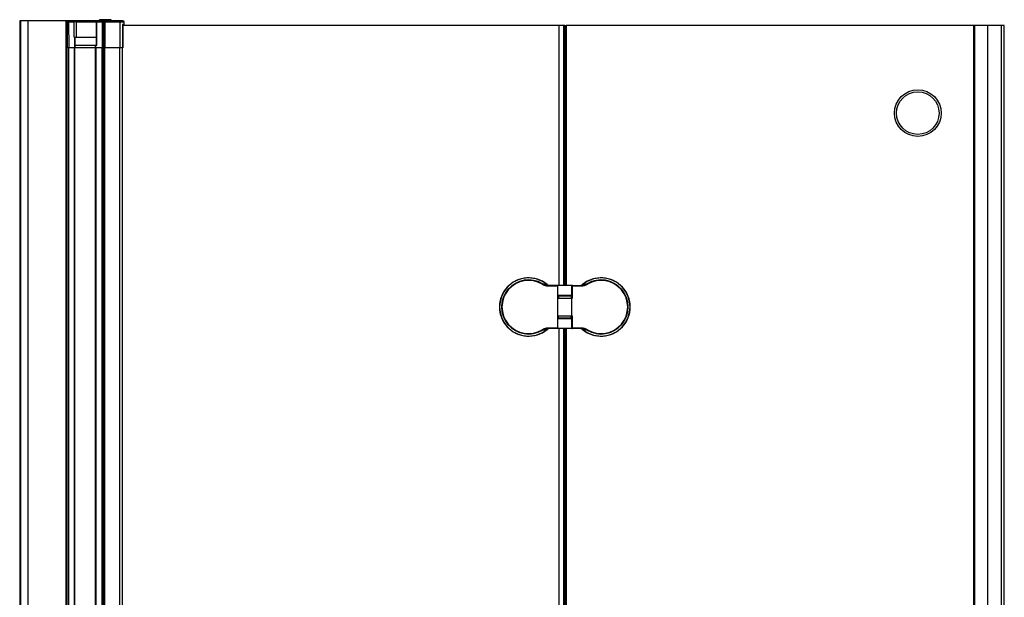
# Model space of a CAD drawing. Header units: millimetres. Extents: x 4837.86 to 4838.705, y 2216.577 to 2217.566.
# Tile 3 of 3: x 4837.86 to 4838.703, y 2217.072 to 2217.566. Entities that reach past the tile are written whole.
import ezdxf

# ---------------------------------------------------------------- set-up
doc = ezdxf.new("R2010")
doc.units = ezdxf.units.MM
doc.layers.add('SANINDUSA', color=3, linetype='Continuous')

msp = doc.modelspace()

# ---------------------------------------------------------------- linework, layer by layer
at = {"layer": 'SANINDUSA'}
for p, q in [((4837.8604, 2217.5655), (4837.8604, 2216.5805)), ((4837.9004, 2217.5655), (4837.8604, 2217.5655)), ((4837.861, 2217.5655), (4837.861, 2216.5805)), ((4837.86725, 2217.5655), (4837.86725, 2216.5805)), ((4837.86729, 2217.5655), (4837.86729, 2216.5805)), ((4837.89997, 2217.5655), (4837.89997, 2216.5805)), ((4837.9004, 2217.5655), (4837.9004, 2216.5805)), ((4837.92919, 2217.5655), (4837.9004, 2217.5655)), ((4837.90708, 2217.5645), (4837.9004, 2217.5645)), ((4837.90069, 2216.5805), (4837.90069, 2217.5655)), ((4837.90089, 2217.5645), (4837.90079, 2217.5425)), ((4837.90122, 2217.5645), (4837.90112, 2217.5425)), ((4837.90268, 2217.5425), (4837.90255, 2217.5645)), ((4837.90714, 2217.56451), (4837.90708, 2217.5645)), ((4837.90708, 2217.5515), (4837.90708, 2217.5645)), ((4837.90741, 2217.56451), (4837.90714, 2217.56451)), ((4837.90775, 2217.56451), (4837.90741, 2217.56451)), ((4837.90811, 2217.56451), (4837.90775, 2217.56451)), ((4837.90847, 2217.56451), (4837.90811, 2217.56451)), ((4837.90881, 2217.56451), (4837.90847, 2217.56451)), ((4837.90907, 2217.5645), (4837.90881, 2217.56451)), ((4837.90907, 2217.5515), (4837.90907, 2217.5645)), ((4837.92605, 2217.5645), (4837.90907, 2217.5645)), ((4837.92605, 2217.5445), (4837.92605, 2217.5645)), ((4837.9497, 2217.5645), (4837.92605, 2217.5645)), ((4837.92637, 2217.5445), (4837.92637, 2217.5645)), ((4837.9286, 2217.5655), (4837.9286, 2217.5665)), ((4837.9386, 2217.5665), (4837.9286, 2217.5665)), ((4837.93155, 2217.5655), (4837.92919, 2217.5655)), ((4837.93093, 2217.5645), (4837.93093, 2217.5425)), ((4837.93211, 2217.5655), (4837.93155, 2217.5655)), ((4837.93692, 2217.5655), (4837.9321, 2217.5655)), ((4837.9487, 2217.5655), (4837.93692, 2217.5655)), ((4837.9386, 2217.5655), (4837.9386, 2217.5665)), ((4837.94628, 2217.5425), (4837.94628, 2217.5645)), ((4837.94841, 2217.5625), (4837.94841, 2217.5425)), ((4837.9497, 2217.5625), (4837.94841, 2217.5625)), ((4837.9485, 2217.5625), (4837.9485, 2217.5425)), ((4838.3268, 2217.5615), (4837.9485, 2217.5615)), ((4837.9497, 2217.5625), (4837.9497, 2217.5645)), ((4838.32173, 2217.5615), (4838.32173, 2217.339)), ((4838.32573, 2217.5615), (4838.32573, 2217.339)), ((4838.3268, 2217.5615), (4838.3268, 2217.339)), ((4838.3268, 2217.5615), (4838.32841, 2217.5615)), ((4838.3278, 2217.5615), (4838.3278, 2217.339)), ((4838.7028, 2217.5615), (4838.3278, 2217.5615)), ((4838.6768, 2216.6075), (4838.6768, 2217.5615)), ((4838.67748, 2216.6075), (4838.67748, 2217.5615)), ((4838.6888, 2216.6075), (4838.6888, 2217.5615)), ((4838.7003, 2216.6075), (4838.7003, 2217.5615)), ((4838.7028, 2216.6083), (4838.7028, 2217.5615)), ((4837.90708, 2217.5515), (4837.92605, 2217.5515)), ((4837.90731, 2217.5515), (4837.9073, 2217.5425)), ((4837.9075, 2217.5515), (4837.90749, 2217.5425)), ((4837.9485, 2217.5425), (4837.9004, 2217.5425)), ((4837.90079, 2216.6155), (4837.90079, 2217.5425)), ((4837.90089, 2216.6155), (4837.90089, 2217.5425)), ((4837.90254, 2216.6155), (4837.90254, 2217.5425)), ((4837.90723, 2216.6155), (4837.90723, 2217.5425)), ((4837.90742, 2217.5425), (4837.90742, 2216.6155)), ((4837.92637, 2217.5445), (4837.90749, 2217.5445)), ((4837.92524, 2217.5425), (4837.92524, 2217.5445)), ((4837.92524, 2216.6155), (4837.92524, 2217.5425)), ((4837.92565, 2217.5425), (4837.92565, 2217.5445)), ((4837.92593, 2216.6155), (4837.92593, 2217.5425)), ((4837.93106, 2216.6155), (4837.93106, 2217.5425)), ((4837.93221, 2216.6155), (4837.93221, 2217.5425)), ((4837.93328, 2216.6155), (4837.93328, 2217.5425)), ((4837.94614, 2216.6155), (4837.94614, 2217.5425)), ((4837.94824, 2216.6155), (4837.94824, 2217.5425)), ((4837.9483, 2216.6155), (4837.9483, 2217.5425)), ((4838.30748, 2217.34007), (4838.30766, 2217.34037)), ((4838.30766, 2217.34037), (4838.30828, 2217.3404)), ((4838.30828, 2217.3404), (4838.31054, 2217.3405)), ((4838.31077, 2217.34037), (4838.3109, 2217.34029)), ((4838.3109, 2217.34029), (4838.31107, 2217.34019)), ((4838.31107, 2217.34019), (4838.31121, 2217.3401)), ((4838.31121, 2217.3401), (4838.31136, 2217.34001)), ((4838.34211, 2217.33992), (4838.34225, 2217.34001)), ((4838.34225, 2217.34001), (4838.3424, 2217.34011)), ((4838.3424, 2217.34011), (4838.34254, 2217.34019)), ((4838.34254, 2217.34019), (4838.34271, 2217.3403)), ((4838.34271, 2217.3403), (4838.34291, 2217.34041)), ((4838.34291, 2217.34041), (4838.34305, 2217.3405)), ((4838.34305, 2217.3405), (4838.34501, 2217.34041)), ((4838.34612, 2217.34007), (4838.34594, 2217.34037)), ((4838.31135, 2217.33871), (4838.31143, 2217.33919)), ((4838.31136, 2217.34001), (4838.3115, 2217.33992)), ((4838.3115, 2217.33992), (4838.31169, 2217.33979)), ((4838.31169, 2217.33979), (4838.31169, 2217.33979)), ((4838.31331, 2217.3385), (4838.31331, 2217.339)), ((4838.3328, 2217.339), (4838.31331, 2217.339)), ((4838.31331, 2217.3385), (4838.3208, 2217.3385)), ((4838.3208, 2217.3385), (4838.3208, 2217.339)), ((4838.3208, 2217.3305), (4838.3208, 2217.3385)), ((4838.3328, 2217.302), (4838.3328, 2217.339)), ((4838.3328, 2217.3385), (4838.34029, 2217.3385)), ((4838.3333, 2217.328), (4838.3333, 2217.339)), ((4838.3333, 2217.339), (4838.34029, 2217.339)), ((4838.34029, 2217.3385), (4838.34029, 2217.339)), ((4838.34191, 2217.33979), (4838.34211, 2217.33992)), ((4838.34191, 2217.33979), (4838.34191, 2217.33979)), ((4838.34225, 2217.33871), (4838.34217, 2217.33919)), ((4838.3208, 2217.3105), (4838.3208, 2217.3305)), ((4838.3208, 2217.3305), (4838.3328, 2217.3305)), ((4838.3208, 2217.328), (4838.3333, 2217.328)), ((4838.3213, 2217.33), (4838.3213, 2217.328)), ((4838.3213, 2217.33), (4838.3323, 2217.33)), ((4838.32173, 2217.3305), (4838.32173, 2217.33)), ((4838.3238, 2217.3305), (4838.3238, 2217.33)), ((4838.3298, 2217.3305), (4838.3298, 2217.33)), ((4838.3323, 2217.33), (4838.3323, 2217.328)), ((4838.3208, 2217.313), (4838.3333, 2217.313)), ((4838.3208, 2217.3025), (4838.3208, 2217.3105)), ((4838.3328, 2217.3105), (4838.3208, 2217.3105)), ((4838.3213, 2217.311), (4838.3213, 2217.313)), ((4838.3323, 2217.311), (4838.3213, 2217.311)), ((4838.32173, 2217.311), (4838.32173, 2217.3105)), ((4838.3238, 2217.311), (4838.3238, 2217.3105)), ((4838.3298, 2217.311), (4838.3298, 2217.3105)), ((4838.3323, 2217.311), (4838.3323, 2217.313)), ((4838.3333, 2217.302), (4838.3333, 2217.313)), ((4838.30748, 2217.30092), (4838.30766, 2217.30062)), ((4838.31054, 2217.30049), (4838.30859, 2217.30058)), ((4838.31069, 2217.30058), (4838.31054, 2217.30049)), ((4838.31089, 2217.3007), (4838.31069, 2217.30058)), ((4838.31106, 2217.3008), (4838.31089, 2217.3007)), ((4838.3112, 2217.30088), (4838.31106, 2217.3008)), ((4838.31135, 2217.30098), (4838.3112, 2217.30088)), ((4838.31135, 2217.30228), (4838.31143, 2217.3018)), ((4838.31149, 2217.30107), (4838.31135, 2217.30098)), ((4838.31169, 2217.3012), (4838.31149, 2217.30107)), ((4838.31169, 2217.3012), (4838.31169, 2217.3012)), ((4838.31331, 2217.3025), (4838.31331, 2217.302)), ((4838.3208, 2217.3025), (4838.31331, 2217.3025)), ((4838.3328, 2217.302), (4838.31331, 2217.302)), ((4838.3208, 2217.302), (4838.3208, 2217.3025)), ((4838.32173, 2217.302), (4838.32173, 2216.856)), ((4838.32573, 2217.302), (4838.32573, 2216.856)), ((4838.3268, 2217.302), (4838.3268, 2216.856)), ((4838.3278, 2217.302), (4838.3278, 2216.856)), ((4838.34036, 2217.3025), (4838.3328, 2217.3025)), ((4838.34029, 2217.302), (4838.3333, 2217.302)), ((4838.34029, 2217.3025), (4838.34029, 2217.302)), ((4838.34191, 2217.3012), (4838.34191, 2217.3012)), ((4838.34206, 2217.3011), (4838.34191, 2217.3012)), ((4838.34223, 2217.30099), (4838.34206, 2217.3011)), ((4838.34225, 2217.30228), (4838.34217, 2217.3018)), ((4838.3424, 2217.30089), (4838.34223, 2217.30099)), ((4838.34255, 2217.30079), (4838.3424, 2217.30089)), ((4838.34267, 2217.30072), (4838.34255, 2217.30079)), ((4838.34281, 2217.30063), (4838.34267, 2217.30072)), ((4838.34532, 2217.30059), (4838.34305, 2217.30049)), ((4838.34594, 2217.30062), (4838.34532, 2217.30059)), ((4838.34612, 2217.30092), (4838.34594, 2217.30062))]:
    msp.add_line(p, q, dxfattribs=at)
for points in [[(4837.90139, 2217.5655), (4837.90137, 2217.5655), (4837.90135, 2217.56549), (4837.90133, 2217.56549), (4837.90131, 2217.56548), (4837.9013, 2217.56548), (4837.90128, 2217.56547), (4837.90126, 2217.56546), (4837.90124, 2217.56545), (4837.90122, 2217.56544), (4837.90121, 2217.56543), (4837.90119, 2217.56541), (4837.90117, 2217.5654), (4837.90116, 2217.56538), (4837.90114, 2217.56536), (4837.90112, 2217.56534), (4837.90111, 2217.56532), (4837.90109, 2217.5653), (4837.90108, 2217.56528), (4837.90106, 2217.56526), (4837.90105, 2217.56523), (4837.90104, 2217.56521), (4837.90102, 2217.56518), (4837.90101, 2217.56515), (4837.901, 2217.56512), (4837.90099, 2217.56509), (4837.90098, 2217.56506), (4837.90097, 2217.56503), (4837.90096, 2217.565), (4837.90095, 2217.56497), (4837.90094, 2217.56494), (4837.90093, 2217.5649), (4837.90092, 2217.56487), (4837.90092, 2217.56483), (4837.90091, 2217.5648), (4837.90091, 2217.56476), (4837.9009, 2217.56473), (4837.9009, 2217.56469), (4837.90089, 2217.56465), (4837.90089, 2217.56462), (4837.90089, 2217.56458), (4837.90089, 2217.56454), (4837.90089, 2217.5645)], [(4837.90172, 2217.5655), (4837.9017, 2217.5655), (4837.90168, 2217.56549), (4837.90166, 2217.56549), (4837.90164, 2217.56548), (4837.90163, 2217.56548), (4837.90161, 2217.56547), (4837.90159, 2217.56546), (4837.90157, 2217.56545), (4837.90155, 2217.56544), (4837.90154, 2217.56543), (4837.90152, 2217.56541), (4837.9015, 2217.5654), (4837.90149, 2217.56538), (4837.90147, 2217.56536), (4837.90145, 2217.56534), (4837.90144, 2217.56532), (4837.90142, 2217.5653), (4837.90141, 2217.56528), (4837.90139, 2217.56526), (4837.90138, 2217.56523), (4837.90137, 2217.56521), (4837.90135, 2217.56518), (4837.90134, 2217.56515), (4837.90133, 2217.56512), (4837.90132, 2217.56509), (4837.90131, 2217.56506), (4837.9013, 2217.56503), (4837.90129, 2217.565), (4837.90128, 2217.56497), (4837.90127, 2217.56494), (4837.90126, 2217.5649), (4837.90125, 2217.56487), (4837.90125, 2217.56483), (4837.90124, 2217.5648), (4837.90124, 2217.56476), (4837.90123, 2217.56473), (4837.90123, 2217.56469), (4837.90122, 2217.56465), (4837.90122, 2217.56462), (4837.90122, 2217.56458), (4837.90122, 2217.56454), (4837.90122, 2217.5645)], [(4837.90187, 2217.5655), (4837.90189, 2217.5655), (4837.90192, 2217.56549), (4837.90194, 2217.56549), (4837.90197, 2217.56548), (4837.90199, 2217.56548), (4837.90202, 2217.56547), (4837.90204, 2217.56546), (4837.90207, 2217.56545), (4837.90209, 2217.56544), (4837.90211, 2217.56543), (4837.90214, 2217.56541), (4837.90216, 2217.5654), (4837.90218, 2217.56538), (4837.90221, 2217.56536), (4837.90223, 2217.56534), (4837.90225, 2217.56532), (4837.90227, 2217.5653), (4837.90229, 2217.56528), (4837.90231, 2217.56526), (4837.90233, 2217.56523), (4837.90235, 2217.56521), (4837.90236, 2217.56518), (4837.90238, 2217.56515), (4837.9024, 2217.56512), (4837.90241, 2217.56509), (4837.90243, 2217.56506), (4837.90244, 2217.56503), (4837.90246, 2217.565), (4837.90247, 2217.56497), (4837.90248, 2217.56494), (4837.90249, 2217.5649), (4837.9025, 2217.56487), (4837.90251, 2217.56483), (4837.90252, 2217.5648), (4837.90252, 2217.56476), (4837.90253, 2217.56473), (4837.90254, 2217.56469), (4837.90254, 2217.56465), (4837.90254, 2217.56462), (4837.90255, 2217.56458), (4837.90255, 2217.56454), (4837.90255, 2217.5645)], [(4837.90639, 2217.5655), (4837.90642, 2217.5655), (4837.90644, 2217.56549), (4837.90647, 2217.56549), (4837.9065, 2217.56548), (4837.90652, 2217.56548), (4837.90655, 2217.56547), (4837.90657, 2217.56546), (4837.90659, 2217.56545), (4837.90662, 2217.56544), (4837.90664, 2217.56543), (4837.90667, 2217.56541), (4837.90669, 2217.5654), (4837.90671, 2217.56538), (4837.90673, 2217.56536), (4837.90676, 2217.56534), (4837.90678, 2217.56532), (4837.9068, 2217.5653), (4837.90682, 2217.56528), (4837.90684, 2217.56526), (4837.90686, 2217.56523), (4837.90687, 2217.56521), (4837.90689, 2217.56518), (4837.90691, 2217.56515), (4837.90693, 2217.56512), (4837.90694, 2217.56509), (4837.90696, 2217.56506), (4837.90697, 2217.56503), (4837.90698, 2217.565), (4837.907, 2217.56497), (4837.90701, 2217.56494), (4837.90702, 2217.5649), (4837.90703, 2217.56487), (4837.90704, 2217.56483), (4837.90704, 2217.5648), (4837.90705, 2217.56476), (4837.90706, 2217.56473), (4837.90706, 2217.56469), (4837.90707, 2217.56465), (4837.90707, 2217.56462), (4837.90707, 2217.56458), (4837.90708, 2217.56454), (4837.90708, 2217.5645)], [(4837.90972, 2217.5655), (4837.9097, 2217.5655), (4837.90968, 2217.56549), (4837.90965, 2217.56549), (4837.90963, 2217.56548), (4837.9096, 2217.56548), (4837.90958, 2217.56547), (4837.90956, 2217.56546), (4837.90953, 2217.56545), (4837.90951, 2217.56544), (4837.90949, 2217.56543), (4837.90947, 2217.56541), (4837.90944, 2217.5654), (4837.90942, 2217.56538), (4837.9094, 2217.56536), (4837.90938, 2217.56534), (4837.90936, 2217.56532), (4837.90934, 2217.5653), (4837.90932, 2217.56528), (4837.9093, 2217.56526), (4837.90928, 2217.56523), (4837.90927, 2217.56521), (4837.90925, 2217.56518), (4837.90923, 2217.56515), (4837.90922, 2217.56512), (4837.9092, 2217.56509), (4837.90919, 2217.56506), (4837.90918, 2217.56503), (4837.90916, 2217.565), (4837.90915, 2217.56497), (4837.90914, 2217.56494), (4837.90913, 2217.5649), (4837.90912, 2217.56487), (4837.90911, 2217.56483), (4837.9091, 2217.5648), (4837.9091, 2217.56476), (4837.90909, 2217.56473), (4837.90909, 2217.56469), (4837.90908, 2217.56465), (4837.90908, 2217.56462), (4837.90908, 2217.56458), (4837.90907, 2217.56454), (4837.90907, 2217.5645)], [(4837.92705, 2217.5655), (4837.92702, 2217.5655), (4837.92698, 2217.56549), (4837.92695, 2217.56549), (4837.92691, 2217.56549), (4837.92688, 2217.56548), (4837.92685, 2217.56547), (4837.92682, 2217.56547), (4837.92678, 2217.56546), (4837.92675, 2217.56545), (4837.92672, 2217.56544), (4837.92669, 2217.56543), (4837.92666, 2217.56541), (4837.92663, 2217.5654), (4837.92659, 2217.56538), (4837.92656, 2217.56537), (4837.92654, 2217.56535), (4837.92651, 2217.56533), (4837.92648, 2217.56531), (4837.92645, 2217.56529), (4837.92642, 2217.56527), (4837.9264, 2217.56525), (4837.92637, 2217.56523), (4837.92635, 2217.5652), (4837.92632, 2217.56518), (4837.9263, 2217.56515), (4837.92627, 2217.56512), (4837.92625, 2217.56509), (4837.92623, 2217.56507), (4837.92621, 2217.56504), (4837.92619, 2217.56501), (4837.92618, 2217.56497), (4837.92616, 2217.56494), (4837.92614, 2217.56491), (4837.92613, 2217.56487), (4837.92611, 2217.56484), (4837.9261, 2217.5648), (4837.92609, 2217.56477), (4837.92608, 2217.56473), (4837.92607, 2217.56469), (4837.92607, 2217.56466), (4837.92606, 2217.56462), (4837.92606, 2217.56458), (4837.92605, 2217.56454), (4837.92605, 2217.56451), (4837.92605, 2217.5645)], [(4837.92705, 2217.5655), (4837.92703, 2217.5655), (4837.927, 2217.56549), (4837.92698, 2217.56549), (4837.92695, 2217.56548), (4837.92693, 2217.56548), (4837.9269, 2217.56547), (4837.92688, 2217.56546), (4837.92685, 2217.56545), (4837.92683, 2217.56544), (4837.9268, 2217.56543), (4837.92678, 2217.56541), (4837.92676, 2217.5654), (4837.92674, 2217.56538), (4837.92671, 2217.56536), (4837.92669, 2217.56534), (4837.92667, 2217.56532), (4837.92665, 2217.5653), (4837.92663, 2217.56528), (4837.92661, 2217.56525), (4837.92659, 2217.56523), (4837.92657, 2217.5652), (4837.92655, 2217.56518), (4837.92654, 2217.56515), (4837.92652, 2217.56512), (4837.9265, 2217.56509), (4837.92649, 2217.56506), (4837.92648, 2217.56503), (4837.92646, 2217.565), (4837.92645, 2217.56496), (4837.92644, 2217.56493), (4837.92643, 2217.5649), (4837.92642, 2217.56486), (4837.92641, 2217.56483), (4837.9264, 2217.56479), (4837.92639, 2217.56475), (4837.92639, 2217.56472), (4837.92638, 2217.56468), (4837.92638, 2217.56464), (4837.92638, 2217.56461), (4837.92637, 2217.56457), (4837.92637, 2217.56453), (4837.92637, 2217.5645)], [(4837.93161, 2217.5655), (4837.93158, 2217.5655), (4837.93156, 2217.56549), (4837.93153, 2217.56549), (4837.93151, 2217.56548), (4837.93148, 2217.56548), (4837.93146, 2217.56547), (4837.93143, 2217.56546), (4837.93141, 2217.56545), (4837.93138, 2217.56544), (4837.93136, 2217.56543), (4837.93134, 2217.56541), (4837.93131, 2217.5654), (4837.93129, 2217.56538), (4837.93127, 2217.56536), (4837.93125, 2217.56534), (4837.93122, 2217.56532), (4837.9312, 2217.5653), (4837.93118, 2217.56528), (4837.93116, 2217.56525), (4837.93115, 2217.56523), (4837.93113, 2217.5652), (4837.93111, 2217.56518), (4837.93109, 2217.56515), (4837.93108, 2217.56512), (4837.93106, 2217.56509), (4837.93105, 2217.56506), (4837.93103, 2217.56503), (4837.93102, 2217.565), (4837.93101, 2217.56496), (4837.93099, 2217.56493), (4837.93098, 2217.5649), (4837.93097, 2217.56486), (4837.93097, 2217.56483), (4837.93096, 2217.56479), (4837.93095, 2217.56475), (4837.93094, 2217.56472), (4837.93094, 2217.56468), (4837.93093, 2217.56464), (4837.93093, 2217.56461), (4837.93093, 2217.56457), (4837.93093, 2217.56453), (4837.93093, 2217.5645)], [(4837.9321, 2217.5655), (4837.93211, 2217.5655), (4837.93211, 2217.56549), (4837.93212, 2217.56549), (4837.93212, 2217.56548), (4837.93213, 2217.56548), (4837.93213, 2217.56547), (4837.93214, 2217.56546), (4837.93214, 2217.56545), (4837.93215, 2217.56544), (4837.93215, 2217.56543), (4837.93216, 2217.56541), (4837.93216, 2217.5654), (4837.93217, 2217.56538), (4837.93217, 2217.56536), (4837.93218, 2217.56534), (4837.93218, 2217.56532), (4837.93219, 2217.5653), (4837.93219, 2217.56528), (4837.93219, 2217.56525), (4837.9322, 2217.56523), (4837.9322, 2217.5652), (4837.93221, 2217.56518), (4837.93221, 2217.56515), (4837.93221, 2217.56512), (4837.93222, 2217.56509), (4837.93222, 2217.56506), (4837.93222, 2217.56503), (4837.93222, 2217.565), (4837.93223, 2217.56496), (4837.93223, 2217.56493), (4837.93223, 2217.5649), (4837.93223, 2217.56486), (4837.93223, 2217.56483), (4837.93224, 2217.56479), (4837.93224, 2217.56475), (4837.93224, 2217.56472), (4837.93224, 2217.56468), (4837.93224, 2217.56464), (4837.93224, 2217.56461), (4837.93224, 2217.56457), (4837.93224, 2217.56453), (4837.93224, 2217.5425)], [(4837.93316, 2217.5655), (4837.93316, 2217.5655), (4837.93317, 2217.56549), (4837.93317, 2217.56549), (4837.93318, 2217.56548), (4837.93318, 2217.56548), (4837.93319, 2217.56547), (4837.93319, 2217.56546), (4837.9332, 2217.56545), (4837.93321, 2217.56544), (4837.93321, 2217.56543), (4837.93322, 2217.56541), (4837.93322, 2217.5654), (4837.93323, 2217.56538), (4837.93323, 2217.56536), (4837.93324, 2217.56534), (4837.93324, 2217.56532), (4837.93324, 2217.5653), (4837.93325, 2217.56528), (4837.93325, 2217.56525), (4837.93326, 2217.56523), (4837.93326, 2217.5652), (4837.93327, 2217.56518), (4837.93327, 2217.56515), (4837.93327, 2217.56512), (4837.93328, 2217.56509), (4837.93328, 2217.56506), (4837.93328, 2217.56503), (4837.93329, 2217.565), (4837.93329, 2217.56496), (4837.93329, 2217.56493), (4837.93329, 2217.5649), (4837.9333, 2217.56486), (4837.9333, 2217.56483), (4837.9333, 2217.56479), (4837.9333, 2217.56475), (4837.9333, 2217.56472), (4837.9333, 2217.56468), (4837.9333, 2217.56464), (4837.9333, 2217.56461), (4837.93331, 2217.56457), (4837.93331, 2217.56453), (4837.93331, 2217.5425)], [(4837.94561, 2217.5655), (4837.94564, 2217.5655), (4837.94566, 2217.56549), (4837.94569, 2217.56549), (4837.94571, 2217.56548), (4837.94574, 2217.56548), (4837.94576, 2217.56547), (4837.94578, 2217.56546), (4837.94581, 2217.56545), (4837.94583, 2217.56544), (4837.94586, 2217.56543), (4837.94588, 2217.56541), (4837.9459, 2217.5654), (4837.94592, 2217.56538), (4837.94594, 2217.56536), (4837.94597, 2217.56534), (4837.94599, 2217.56532), (4837.94601, 2217.5653), (4837.94603, 2217.56528), (4837.94605, 2217.56525), (4837.94606, 2217.56523), (4837.94608, 2217.5652), (4837.9461, 2217.56518), (4837.94612, 2217.56515), (4837.94613, 2217.56512), (4837.94615, 2217.56509), (4837.94616, 2217.56506), (4837.94618, 2217.56503), (4837.94619, 2217.565), (4837.9462, 2217.56496), (4837.94621, 2217.56493), (4837.94622, 2217.5649), (4837.94623, 2217.56486), (4837.94624, 2217.56483), (4837.94625, 2217.56479), (4837.94625, 2217.56475), (4837.94626, 2217.56472), (4837.94627, 2217.56468), (4837.94627, 2217.56464), (4837.94627, 2217.56461), (4837.94628, 2217.56457), (4837.94628, 2217.56453), (4837.94628, 2217.5645)], [(4838.30748, 2217.34007), (4838.3076, 2217.34), (4838.30773, 2217.33992), (4838.30786, 2217.33986), (4838.30799, 2217.33979), (4838.30812, 2217.33972), (4838.30826, 2217.33966), (4838.3084, 2217.3396), (4838.30853, 2217.33953), (4838.30867, 2217.33948), (4838.30882, 2217.33942), (4838.30896, 2217.33936), (4838.3091, 2217.33931), (4838.30925, 2217.33926), (4838.3094, 2217.33921), (4838.30954, 2217.33916), (4838.30969, 2217.33911), (4838.30984, 2217.33907), (4838.30999, 2217.33902), (4838.31013, 2217.33898), (4838.31028, 2217.33894), (4838.31043, 2217.33891), (4838.31058, 2217.33887), (4838.31073, 2217.33884), (4838.31089, 2217.3388), (4838.31104, 2217.33877), (4838.31119, 2217.33874), (4838.31135, 2217.33871)], [(4838.30766, 2217.34037), (4838.30778, 2217.34031), (4838.30791, 2217.34025), (4838.30803, 2217.34019), (4838.30816, 2217.34013), (4838.30829, 2217.34007), (4838.30842, 2217.34001), (4838.30856, 2217.33996), (4838.30869, 2217.3399), (4838.30883, 2217.33985), (4838.30897, 2217.3398), (4838.30911, 2217.33975), (4838.30925, 2217.33971), (4838.30939, 2217.33966), (4838.30953, 2217.33962), (4838.30968, 2217.33958), (4838.30982, 2217.33953), (4838.30996, 2217.3395), (4838.31011, 2217.33946), (4838.31025, 2217.33942), (4838.3104, 2217.33939), (4838.31054, 2217.33935), (4838.31069, 2217.33932), (4838.31084, 2217.33929), (4838.31098, 2217.33926), (4838.31113, 2217.33924), (4838.31128, 2217.33921), (4838.31143, 2217.33919)], [(4838.31054, 2217.3405), (4838.31062, 2217.34046), (4838.31077, 2217.34037)], [(4838.31054, 2217.3405), (4838.3106, 2217.34035), (4838.31066, 2217.34021), (4838.31072, 2217.34007), (4838.31079, 2217.33994), (4838.31086, 2217.33982), (4838.31093, 2217.33971), (4838.31101, 2217.3396), (4838.31109, 2217.3395), (4838.31117, 2217.33941), (4838.31125, 2217.33933), (4838.31134, 2217.33925), (4838.31143, 2217.33919)], [(4838.34217, 2217.33919), (4838.34226, 2217.33925), (4838.34234, 2217.33933), (4838.34243, 2217.33941), (4838.34251, 2217.3395), (4838.34259, 2217.3396), (4838.34267, 2217.33971), (4838.34274, 2217.33982), (4838.34281, 2217.33994), (4838.34288, 2217.34007), (4838.34294, 2217.34021), (4838.343, 2217.34035), (4838.34305, 2217.3405)], [(4838.34217, 2217.33919), (4838.34239, 2217.33922), (4838.34261, 2217.33926), (4838.34283, 2217.33931), (4838.34305, 2217.33935), (4838.34326, 2217.3394), (4838.34347, 2217.33945), (4838.34367, 2217.33951), (4838.34387, 2217.33956), (4838.34407, 2217.33962), (4838.34426, 2217.33968), (4838.34444, 2217.33974), (4838.34462, 2217.3398), (4838.3448, 2217.33986), (4838.34496, 2217.33993), (4838.34512, 2217.33999), (4838.34528, 2217.34006), (4838.34543, 2217.34012), (4838.34556, 2217.34019), (4838.3457, 2217.34025), (4838.34582, 2217.34031), (4838.34594, 2217.34037)], [(4838.34225, 2217.33871), (4838.34248, 2217.33876), (4838.34271, 2217.3388), (4838.34293, 2217.33885), (4838.34316, 2217.3389), (4838.34337, 2217.33896), (4838.34359, 2217.33902), (4838.3438, 2217.33908), (4838.34401, 2217.33914), (4838.34421, 2217.33921), (4838.3444, 2217.33928), (4838.34459, 2217.33935), (4838.34478, 2217.33942), (4838.34495, 2217.33949), (4838.34512, 2217.33956), (4838.34529, 2217.33963), (4838.34545, 2217.33971), (4838.3456, 2217.33978), (4838.34574, 2217.33986), (4838.34587, 2217.33993), (4838.346, 2217.34), (4838.34612, 2217.34007)], [(4838.34501, 2217.34041), (4838.34563, 2217.34038), (4838.34594, 2217.34037)], [(4838.31135, 2217.33871), (4838.31153, 2217.33868), (4838.31172, 2217.33865), (4838.31189, 2217.33862), (4838.31207, 2217.3386), (4838.31223, 2217.33857), (4838.3124, 2217.33855), (4838.31255, 2217.33854), (4838.31271, 2217.33852), (4838.31286, 2217.33851), (4838.31301, 2217.3385), (4838.31316, 2217.3385), (4838.31331, 2217.3385)], [(4838.31143, 2217.33919), (4838.31162, 2217.33916), (4838.3118, 2217.33913), (4838.31197, 2217.33911), (4838.31214, 2217.33908), (4838.3123, 2217.33906), (4838.31245, 2217.33905), (4838.3126, 2217.33903), (4838.31275, 2217.33902), (4838.31289, 2217.33901), (4838.31303, 2217.339), (4838.31317, 2217.339), (4838.31331, 2217.339)], [(4838.34029, 2217.339), (4838.34043, 2217.339), (4838.34057, 2217.339), (4838.34071, 2217.33901), (4838.34086, 2217.33902), (4838.341, 2217.33903), (4838.34115, 2217.33905), (4838.34131, 2217.33907), (4838.34147, 2217.33909), (4838.34163, 2217.33911), (4838.34181, 2217.33913), (4838.34198, 2217.33916), (4838.34217, 2217.33919)], [(4838.34029, 2217.3385), (4838.34044, 2217.3385), (4838.34059, 2217.3385), (4838.34074, 2217.33851), (4838.3409, 2217.33852), (4838.34105, 2217.33854), (4838.34121, 2217.33855), (4838.34137, 2217.33858), (4838.34154, 2217.3386), (4838.34171, 2217.33862), (4838.34189, 2217.33865), (4838.34207, 2217.33868), (4838.34225, 2217.33871)], [(4838.31135, 2217.30228), (4838.31119, 2217.30225), (4838.31104, 2217.30222), (4838.31089, 2217.30219), (4838.31074, 2217.30216), (4838.31059, 2217.30212), (4838.31044, 2217.30209), (4838.31029, 2217.30205), (4838.31014, 2217.30201), (4838.30999, 2217.30197), (4838.30984, 2217.30193), (4838.30969, 2217.30188), (4838.30955, 2217.30183), (4838.3094, 2217.30179), (4838.30925, 2217.30174), (4838.30911, 2217.30168), (4838.30896, 2217.30163), (4838.30882, 2217.30157), (4838.30868, 2217.30152), (4838.30854, 2217.30146), (4838.3084, 2217.3014), (4838.30826, 2217.30133), (4838.30812, 2217.30127), (4838.30799, 2217.3012), (4838.30786, 2217.30114), (4838.30773, 2217.30107), (4838.30761, 2217.301), (4838.30748, 2217.30092)], [(4838.31143, 2217.3018), (4838.31128, 2217.30178), (4838.31113, 2217.30175), (4838.31099, 2217.30173), (4838.31084, 2217.3017), (4838.31069, 2217.30167), (4838.31055, 2217.30164), (4838.3104, 2217.3016), (4838.31026, 2217.30157), (4838.31011, 2217.30153), (4838.30997, 2217.3015), (4838.30982, 2217.30146), (4838.30968, 2217.30142), (4838.30954, 2217.30138), (4838.30939, 2217.30133), (4838.30925, 2217.30129), (4838.30911, 2217.30124), (4838.30897, 2217.30119), (4838.30883, 2217.30114), (4838.3087, 2217.30109), (4838.30856, 2217.30103), (4838.30843, 2217.30098), (4838.30829, 2217.30092), (4838.30816, 2217.30087), (4838.30803, 2217.30081), (4838.30791, 2217.30075), (4838.30778, 2217.30068), (4838.30766, 2217.30062)], [(4838.30859, 2217.30058), (4838.30797, 2217.30061), (4838.30766, 2217.30062)], [(4838.31143, 2217.3018), (4838.31134, 2217.30174), (4838.31125, 2217.30167), (4838.31117, 2217.30158), (4838.31109, 2217.30149), (4838.31101, 2217.30139), (4838.31093, 2217.30129), (4838.31086, 2217.30117), (4838.31079, 2217.30105), (4838.31072, 2217.30092), (4838.31066, 2217.30078), (4838.3106, 2217.30064), (4838.31054, 2217.30049)], [(4838.31331, 2217.3025), (4838.31316, 2217.30249), (4838.31301, 2217.30249), (4838.31286, 2217.30248), (4838.31271, 2217.30247), (4838.31255, 2217.30246), (4838.3124, 2217.30244), (4838.31223, 2217.30242), (4838.31207, 2217.30239), (4838.31189, 2217.30237), (4838.31172, 2217.30234), (4838.31153, 2217.30231), (4838.31135, 2217.30228)], [(4838.31331, 2217.302), (4838.31317, 2217.30199), (4838.31303, 2217.30199), (4838.31289, 2217.30198), (4838.31275, 2217.30197), (4838.3126, 2217.30196), (4838.31245, 2217.30195), (4838.3123, 2217.30193), (4838.31214, 2217.30191), (4838.31197, 2217.30189), (4838.3118, 2217.30186), (4838.31162, 2217.30183), (4838.31143, 2217.3018)], [(4838.34217, 2217.3018), (4838.34193, 2217.30184), (4838.34181, 2217.30186), (4838.3417, 2217.30187), (4838.34159, 2217.30189), (4838.34149, 2217.3019), (4838.34139, 2217.30192), (4838.34129, 2217.30193), (4838.3412, 2217.30194), (4838.34111, 2217.30195), (4838.34102, 2217.30196), (4838.34094, 2217.30197), (4838.34086, 2217.30197), (4838.34078, 2217.30198), (4838.3407, 2217.30198), (4838.34062, 2217.30199), (4838.34055, 2217.30199), (4838.34048, 2217.30199), (4838.34042, 2217.30199), (4838.34035, 2217.302), (4838.34029, 2217.302)], [(4838.34225, 2217.30228), (4838.34213, 2217.3023), (4838.34201, 2217.30232), (4838.34189, 2217.30234), (4838.34178, 2217.30236), (4838.34167, 2217.30237), (4838.34156, 2217.30239), (4838.34146, 2217.30241), (4838.34136, 2217.30242), (4838.34126, 2217.30243), (4838.34117, 2217.30244), (4838.34107, 2217.30245), (4838.34098, 2217.30246), (4838.3409, 2217.30247), (4838.34081, 2217.30248), (4838.34073, 2217.30248), (4838.34065, 2217.30249), (4838.34057, 2217.30249), (4838.3405, 2217.30249), (4838.34043, 2217.30249), (4838.34036, 2217.3025)], [(4838.34594, 2217.30062), (4838.34581, 2217.30068), (4838.34569, 2217.30075), (4838.34555, 2217.30081), (4838.3454, 2217.30088), (4838.34525, 2217.30095), (4838.34509, 2217.30101), (4838.34492, 2217.30108), (4838.34475, 2217.30115), (4838.34456, 2217.30121), (4838.34438, 2217.30127), (4838.34419, 2217.30134), (4838.34399, 2217.3014), (4838.3438, 2217.30145), (4838.3436, 2217.30151), (4838.34339, 2217.30156), (4838.34319, 2217.30161), (4838.34298, 2217.30165), (4838.34278, 2217.3017), (4838.34257, 2217.30173), (4838.34237, 2217.30177), (4838.34217, 2217.3018)], [(4838.34305, 2217.30049), (4838.343, 2217.30064), (4838.34294, 2217.30078), (4838.34288, 2217.30092), (4838.34281, 2217.30105), (4838.34274, 2217.30117), (4838.34267, 2217.30129), (4838.34259, 2217.30139), (4838.34251, 2217.30149), (4838.34243, 2217.30158), (4838.34234, 2217.30167), (4838.34226, 2217.30174), (4838.34217, 2217.3018)], [(4838.34612, 2217.30092), (4838.34599, 2217.301), (4838.34586, 2217.30107), (4838.34572, 2217.30114), (4838.34557, 2217.30122), (4838.34542, 2217.3013), (4838.34525, 2217.30137), (4838.34508, 2217.30145), (4838.3449, 2217.30153), (4838.34472, 2217.3016), (4838.34453, 2217.30167), (4838.34433, 2217.30174), (4838.34413, 2217.30181), (4838.34393, 2217.30187), (4838.34372, 2217.30194), (4838.34351, 2217.302), (4838.3433, 2217.30205), (4838.34309, 2217.3021), (4838.34288, 2217.30215), (4838.34267, 2217.3022), (4838.34246, 2217.30224), (4838.34225, 2217.30228)], [(4838.34305, 2217.30049), (4838.34297, 2217.30054), (4838.34281, 2217.30063)]]:
    msp.add_lwpolyline(points, dxfattribs=at)
for radius in [0.02, 0.01818]:
    msp.add_circle((4838.6288, 2217.4865), radius, dxfattribs=at)
for centre, radius, start, end in [((4837.9487, 2217.5645), 0.001, 0, 90), ((4838.2958, 2217.3205), 0.025, 50.5275, 309.4725), ((4838.2958, 2217.3205), 0.02485, 53.61243, 306.38757), ((4838.2958, 2217.3205), 0.02315, 59.16641, 300.83359), ((4838.2958, 2217.3205), 0.02279, 59.16644, 300.83356), ((4838.3578, 2217.3205), 0.025, 230.5275, 129.4725), ((4838.3578, 2217.3205), 0.02485, 233.61243, 126.38757), ((4838.3578, 2217.3205), 0.02315, 239.16645, 120.83355), ((4838.3578, 2217.3205), 0.02279, 239.16645, 120.83355), ((4838.31392, 2217.3425), 0.0035, 230.5275, 270), ((4838.3333, 2217.3385), 0.0005, 90, 180), ((4838.33968, 2217.3425), 0.0035, 269.99999, 309.47249), ((4838.31392, 2217.2985), 0.0035, 89.99999, 129.47249), ((4838.3333, 2217.3025), 0.0005, 180, 270), ((4838.33968, 2217.2985), 0.0035, 50.5275, 90)]:
    msp.add_arc(centre, radius, start, end, dxfattribs=at)

doc.saveas('drawing.dxf')
